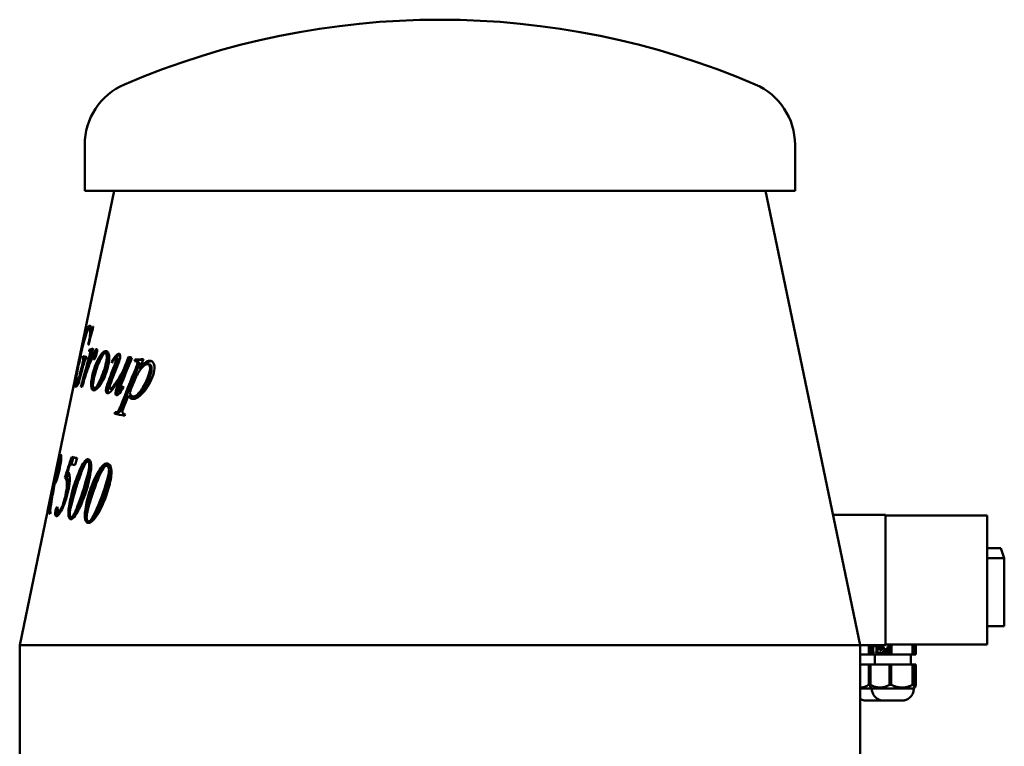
# Model space of a CAD drawing. Header units: millimetres. Extents: x 528 to 1153, y 223 to 965.
# Tile 2 of 2: x 661 to 1153, y 602 to 965. Entities that reach past the tile are written whole.
import ezdxf

# ---------------------------------------------------------------- set-up
doc = ezdxf.new("R2010")
doc.units = ezdxf.units.MM
doc.header["$LTSCALE"] = 4
doc.layers.add('Widoczne (ISO)', color=7, linetype='Continuous', lineweight=50)

msp = doc.modelspace()

# ---------------------------------------------------------------- linework, layer by layer
at = {"layer": 'Widoczne (ISO)'}
for p, q in [((693.12, 879.24), (693.12, 902.24)), ((1048.12, 879.24), (1048.12, 902.24)), ((707.9, 879.24), (674.56, 719.2)), ((1048.12, 879.24), (693.12, 879.24)), ((1033.33, 879.24), (1080.62, 652.26)), ((696.38, 810.11), (695.41, 810.32)), ((697.02, 809.98), (696.58, 810.07)), ((697.39, 811.43), (697.24, 811.46)), ((696.34, 799.5), (695.39, 799.7)), ((696.61, 798.82), (695.65, 799.02)), ((696.72, 798.44), (695.83, 798.63)), ((704.39, 797.86), (703.49, 798.06)), ((703.94, 799.14), (703.92, 799.15)), ((710.4, 797.76), (710.38, 797.76)), ((693.07, 795.5), (692.1, 795.71)), ((693.2, 796.35), (692.23, 796.56)), ((693.32, 794.8), (692.37, 795)), ((698.64, 796.81), (697.7, 797.01)), ((698.54, 796.08), (697.71, 796.26)), ((707.01, 793.64), (706.55, 793.75)), ((709.71, 795.41), (708.84, 795.61)), ((709.84, 796.89), (708.96, 797.09)), ((715.25, 794.28), (714.41, 794.48)), ((715.92, 796.01), (715.07, 796.22)), ((719.03, 794.7), (718.2, 794.9)), ((718.98, 794), (719.8, 793.8)), ((724.83, 792.61), (725.62, 792.4)), ((694.59, 790.13), (694.35, 790.18)), ((712.58, 787.24), (711.72, 787.44)), ((721.18, 790.16), (720.46, 790.34)), ((689.87, 782.7), (688.9, 782.91)), ((690.27, 783.7), (689.72, 783.81)), ((698.77, 780.37), (697.85, 780.57)), ((706.63, 780.08), (705.75, 780.28)), ((711.06, 778.79), (710.43, 778.94)), ((715.77, 776.65), (714.94, 776.85)), ((709.16, 768.44), (708.3, 768.65)), ((713.39, 767.53), (713.2, 767.58)), ((680.38, 746.72), (681.36, 746.51)), ((681.4, 745.73), (680.7, 745.87)), ((687.55, 746.04), (686.6, 746.24)), ((695.66, 743.75), (694.77, 743.96)), ((695.01, 745.08), (694.99, 745.09)), ((705.21, 741.68), (704.39, 741.88)), ((704.66, 743), (704.6, 743.01)), ((678.59, 733.59), (677.98, 733.72)), ((684.18, 735.75), (683.23, 735.95)), ((678.07, 732.63), (677.61, 732.72)), ((678.01, 732.29), (677.72, 732.35)), ((675.65, 723.84), (675.56, 723.86)), ((674.73, 718.9), (674.52, 718.95)), ((674.71, 719.26), (674.58, 719.28)), ((674.88, 720.25), (674.79, 720.27)), ((680.9, 718.53), (679.97, 718.73)), ((674.35, 718.16), (660.62, 652.26)), ((674.55, 718.11), (674.36, 718.15)), ((687.12, 715.76), (686.2, 715.96)), ((688.01, 716.47), (687.17, 716.66)), ((695.78, 713.89), (694.91, 714.09)), ((696.99, 714.53), (696.12, 714.73)), ((1067.07, 717.28), (1093.36, 717.26)), ((1093.36, 717.26), (1093.33, 652.26)), ((1093.36, 717.01), (1144.19, 716.98)), ((1144.16, 652.48), (1144.19, 716.98)), ((1144.18, 700.72), (1151, 700.72)), ((1152.71, 695.72), (1151, 700.72)), ((1144.18, 695.73), (1152.71, 695.72)), ((1152.69, 661.72), (1152.71, 695.72)), ((1144.16, 661.73), (1152.69, 661.72)), ((1144.16, 661.72), (1149.27, 661.72)), ((1149.27, 661.72), (1152.69, 661.72)), ((833.78, 652.26), (660.62, 652.26)), ((660.62, 652.26), (660.62, 569.26)), ((1080.62, 652.26), (833.78, 652.26)), ((1080.62, 652.27), (1093.33, 652.26)), ((1080.62, 652.26), (1080.62, 569.26)), ((1093.33, 652.26), (1080.62, 652.26)), ((1085.01, 652.26), (1085.01, 647.51)), ((1085.49, 652.26), (1085.49, 647.51)), ((1085.85, 652.26), (1085.85, 647.51)), ((1086.26, 651.59), (1087.65, 651.59)), ((1086.26, 651.59), (1086.84, 651.59)), ((1086.26, 651.24), (1086.26, 651.59)), ((1086.76, 651.24), (1086.26, 651.24)), ((1086.76, 651.24), (1087.13, 651.24)), ((1086.76, 648.08), (1086.76, 651.24)), ((1086.84, 651.59), (1087.65, 651.59)), ((1086.84, 651.24), (1086.84, 651.59)), ((1087.65, 651.24), (1087.13, 651.24)), ((1087.13, 651.24), (1087.13, 648.89)), ((1087.65, 651.59), (1087.65, 651.24)), ((1088.4, 651.59), (1089.79, 651.59)), ((1088.4, 651.59), (1088.98, 651.59)), ((1088.4, 651.24), (1088.4, 651.59)), ((1088.9, 651.23), (1088.4, 651.24)), ((1088.9, 651.23), (1089.27, 651.23)), ((1088.9, 648.08), (1088.9, 651.23)), ((1088.98, 651.59), (1089.79, 651.59)), ((1088.98, 651.23), (1088.98, 651.59)), ((1089.79, 651.23), (1089.27, 651.23)), ((1089.27, 651.23), (1089.27, 648.89)), ((1089.79, 651.59), (1089.79, 651.23)), ((1090.41, 649.83), (1090.41, 651.36)), ((1090.41, 651.36), (1090.99, 651.36)), ((1091.44, 649.83), (1090.41, 649.83)), ((1090.78, 651.14), (1090.78, 650.24)), ((1090.78, 650.24), (1091.36, 650.24)), ((1090.78, 650.24), (1091.44, 650.24)), ((1090.99, 651.22), (1090.99, 651.36)), ((1090.99, 649.83), (1090.99, 650.24)), ((1091.36, 650.24), (1091.44, 650.24)), ((1091.37, 651.26), (1091.95, 651.26)), ((1091.44, 650.24), (1091.44, 649.83)), ((1092.06, 650.88), (1092.52, 650.88)), ((1093.33, 652.51), (1095.39, 652.51)), ((1093.33, 652.51), (1144.16, 652.48)), ((1094.01, 650.29), (1094.33, 650.29)), ((1094.33, 649.89), (1094.07, 649.89)), ((1094.33, 651.59), (1094.71, 651.59)), ((1094.33, 651.59), (1094.71, 651.59)), ((1094.33, 650.29), (1094.33, 651.59)), ((1094.33, 650.29), (1094.71, 650.29)), ((1094.33, 648.49), (1094.33, 649.89)), ((1094.33, 649.89), (1094.71, 649.89)), ((1094.59, 650.29), (1094.71, 650.29)), ((1094.71, 651.59), (1094.71, 648.09)), ((1095.39, 652.51), (1095.38, 647.51)), ((1095.39, 652.51), (1096.25, 652.51)), ((1096.25, 652.51), (1096.25, 647.51)), ((1096.25, 652.51), (1106.89, 652.5)), ((1106.89, 652.5), (1106.89, 647.5)), ((1106.89, 652.5), (1107.39, 652.5)), ((1107.39, 652.5), (1107.39, 647.5)), ((1107.39, 652.5), (1108.5, 652.5)), ((1108.5, 652.5), (1108.49, 647.5)), ((1108.5, 652.49), (1122.09, 652.48)), ((1122.09, 652.48), (1144.16, 652.48)), ((1080.62, 647.51), (1085.01, 647.51)), ((1085.01, 647.51), (1085.85, 647.51)), ((1086.59, 647.51), (1085.49, 647.51)), ((1085.49, 647.51), (1085.85, 647.51)), ((1085.85, 647.51), (1095.38, 647.51)), ((1085.85, 647.51), (1087.99, 647.51)), ((1085.85, 647.51), (1085.85, 647.51)), ((1087.1, 647.51), (1086.59, 647.51)), ((1087.06, 648.08), (1086.76, 648.08)), ((1087.99, 647.51), (1087.1, 647.51)), ((1087.13, 648.89), (1087.65, 648.89)), ((1087.13, 648.89), (1087.65, 648.89)), ((1087.34, 648.53), (1087.34, 648.89)), ((1087.65, 648.89), (1087.65, 648.57)), ((1087.99, 647.51), (1087.99, 642.51)), ((1089.2, 648.08), (1088.9, 648.08)), ((1089.27, 648.89), (1089.79, 648.89)), ((1089.27, 648.89), (1089.79, 648.89)), ((1089.48, 648.53), (1089.48, 648.89)), ((1089.79, 648.89), (1089.79, 648.57)), ((1090.42, 648.89), (1090.45, 648.89)), ((1090.42, 648.89), (1090.45, 648.89)), ((1090.42, 648.33), (1090.42, 648.89)), ((1090.42, 648.33), (1091, 648.33)), ((1090.82, 648.13), (1091.4, 648.13)), ((1091, 648.33), (1091, 648.51)), ((1091.39, 648.43), (1091.97, 648.43)), ((1094.71, 648.09), (1094, 648.09)), ((1094.02, 648.49), (1094.33, 648.49)), ((1094.02, 648.49), (1094.6, 648.49)), ((1094.33, 648.49), (1094.71, 648.49)), ((1094.6, 648.49), (1094.71, 648.49)), ((1095.38, 647.51), (1096.25, 647.51)), ((1096.25, 647.51), (1106.89, 647.5)), ((1108.13, 647.5), (1105.99, 647.5)), ((1105.99, 647.5), (1105.99, 642.5)), ((1106.89, 647.5), (1107.39, 647.5)), ((1107.39, 647.5), (1108.49, 647.5)), ((1108.49, 647.5), (1108.13, 647.5)), ((1080.62, 642.51), (1085.01, 642.51)), ((1085.01, 642.51), (1085, 632.47)), ((1085.01, 642.51), (1085.48, 642.51)), ((1085.48, 642.51), (1085.84, 642.51)), ((1085.48, 642.51), (1085.48, 632.47)), ((1085.84, 642.51), (1095.38, 642.51)), ((1085.84, 642.51), (1085.84, 632.47)), ((1095.38, 642.51), (1096.24, 642.51)), ((1095.38, 642.51), (1095.38, 632.47)), ((1096.24, 642.51), (1106.88, 642.5)), ((1096.24, 642.51), (1096.24, 632.47)), ((1106.88, 642.5), (1106.88, 632.46)), ((1106.88, 642.5), (1107.39, 642.5)), ((1107.39, 642.5), (1107.38, 632.46)), ((1107.39, 642.5), (1108.49, 642.5)), ((1108.49, 642.5), (1108.49, 632.46)), ((1086.48, 630.51), (1085.93, 631.06)), ((1107.48, 630.5), (1108.03, 631.05))]:
    msp.add_line(p, q, dxfattribs=at)
for centre, radius, start, end in [((870.62, 564.74), 400, 66.7905, 113.2095), ((725.9, 902.24), 32.78, 113.2095, 180), ((1015.34, 902.24), 32.78, 0, 66.7905)]:
    msp.add_arc(centre, radius, start, end, dxfattribs=at)
for centre, major_axis, ratio, start_param, end_param in [((1088.44, 647.5), (9, 0), 0.000189, 1.620763, 2.624415), ((1096.99, 647.5), (-9, 0), 0.000189, 3.141593, 6.283186), ((1088.43, 630.5), (10.5, -0.01), 0.000189, 1.757548, 2.410136), ((1085.43, 644.92), (-0.02, -12.46), 0.970352, 6.249207, 6.288807), ((1085.67, 644.92), (-0.01, -12.46), 0.415927, 6.248632, 6.318155), ((1096.98, 630.5), (-10.5, 0.01), 0.000189, 3.141593, 6.283185), ((1095.81, 644.92), (-0.03, -12.46), 0.995525, 6.250427, 6.31995), ((1107.14, 644.91), (0, -12.46), 0.579598, 6.248192, 6.317714)]:
    msp.add_ellipse(centre, major_axis=major_axis, ratio=ratio, start_param=start_param, end_param=end_param, dxfattribs=at)
for centre in [(1088.43, 624.64), (1096.98, 624.64)]:
    msp.add_ellipse(centre, major_axis=(-5.75, 0), ratio=0.000189, dxfattribs=at)
for points, knots in [([(690.15, 793.46), (690.68, 796.01), (691.2, 798.42), (691.72, 800.69), (692.24, 802.97), (692.71, 804.89), (693.15, 806.46), (693.59, 808.02), (693.99, 809.24), (694.36, 810.11)], [0, 0, 0, 0, 1, 1, 1, 2, 2, 2, 3, 3, 3, 3]), ([(695.41, 804.68), (695.72, 806.1), (695.86, 807.38), (695.88, 808.51), (695.89, 809.65), (695.72, 810.25), (695.41, 810.32)], [0, 0, 0, 0, 1, 1, 1, 2, 2, 2, 2]), ([(696.58, 810.07), (696.64, 810.06), (696.71, 810.13), (696.8, 810.29), (696.88, 810.45), (697.03, 810.84), (697.24, 811.46)], [0, 0, 0, 0, 1, 1, 1, 2, 2, 2, 2]), ([(696.87, 786.74), (697.33, 788.86), (697.97, 790.96), (698.8, 793.01), (699.64, 795.06), (700.51, 796.64), (701.46, 797.73), (702.41, 798.82), (703.23, 799.3), (703.92, 799.15)], [0, 0, 0, 0, 1, 1, 1, 2, 2, 2, 3, 3, 3, 3]), ([(703.48, 798.07), (702.71, 798.23), (701.71, 796.86), (700.46, 793.95), (699.21, 791.04), (698.28, 788.09), (697.62, 785.1)], [0, 0, 0, 0, 1, 1, 1, 2, 2, 2, 2]), ([(697.8, 786.54), (698.26, 788.66), (698.9, 790.75), (699.73, 792.8), (700.57, 794.86), (701.44, 796.43), (702.38, 797.53), (703.12, 798.38), (703.78, 798.86), (704.35, 798.95)], [0, 0, 0, 0, 1, 1, 1, 2, 2, 2, 2.780134, 2.780134, 2.780134, 2.780134]), ([(699.13, 800.17), (699.27, 800.14), (699.34, 799.97), (699.37, 799.68), (699.39, 799.38), (699.34, 798.96), (699.22, 798.42)], [0, 0, 0, 0, 1, 1, 1, 2, 2, 2, 2]), ([(703.85, 793.65), (704.15, 794.99), (704.26, 796.04), (704.17, 796.8), (704.09, 797.56), (703.85, 797.99), (703.48, 798.07)], [0, 0, 0, 0, 1, 1, 1, 2, 2, 2, 2]), ([(703.92, 799.15), (704.61, 799), (705.07, 798.25), (705.26, 796.9), (705.45, 795.54), (705.33, 793.87), (704.88, 791.88)], [0, 0, 0, 0, 1, 1, 1, 2, 2, 2, 2]), ([(704.76, 793.45), (705.06, 794.79), (705.16, 795.84), (705.08, 796.6), (705, 797.36), (704.76, 797.78), (704.39, 797.86)], [0, 0, 0, 0, 1, 1, 1, 2, 2, 2, 2]), ([(710.38, 797.76), (710.64, 797.71), (710.8, 797.46), (710.87, 797.02), (710.94, 796.57), (710.91, 796.04), (710.76, 795.42)], [0, 0, 0, 0, 1, 1, 1, 2, 2, 2, 2]), ([(688.55, 781.23), (688.23, 781.29), (688.16, 781.91), (688.28, 783.1), (688.39, 784.28), (688.65, 785.83), (689.01, 787.75), (689.37, 789.67), (689.75, 791.57), (690.15, 793.46)], [0, 0, 0, 0, 1, 1, 1, 2, 2, 2, 3, 3, 3, 3]), ([(690.29, 793.13), (689.72, 790.4), (689.26, 788.03), (688.95, 786.01), (688.63, 784), (688.59, 782.97), (688.9, 782.91)], [0, 0, 0, 0, 1, 1, 1, 2, 2, 2, 2]), ([(693.98, 795.32), (693.76, 795.34), (693.58, 795.24), (693.44, 795.02), (693.29, 794.79), (693.13, 794.38), (692.94, 793.8)], [0, 0, 0, 0, 1, 1, 1, 2, 2, 2, 2]), ([(697.78, 794.87), (697.69, 794.88), (697.63, 795.01), (697.62, 795.24), (697.6, 795.47), (697.63, 795.81), (697.71, 796.26)], [0, 0, 0, 0, 1, 1, 1, 2, 2, 2, 2]), ([(697.85, 780.57), (698.52, 780.43), (699.51, 781.8), (700.82, 784.67), (702.13, 787.55), (703.16, 790.54), (703.85, 793.65)], [0, 0, 0, 0, 1, 1, 1, 2, 2, 2, 2]), ([(698.77, 780.37), (699.44, 780.22), (700.42, 781.59), (701.73, 784.47), (703.04, 787.35), (704.06, 790.34), (704.76, 793.45)], [0, 0, 0, 0, 1, 1, 1, 2, 2, 2, 2]), ([(705.75, 780.28), (705.96, 780.24), (706.29, 780.41), (706.75, 780.81), (707.21, 781.2), (707.92, 782.16), (708.9, 783.66), (709.88, 785.17), (710.75, 786.6), (711.49, 787.94), (712.24, 789.28), (713.2, 791.46), (714.41, 794.48)], [0, 0, 0, 0, 1, 1, 1, 2, 2, 2, 3, 3, 3, 4, 4, 4, 4]), ([(708.83, 795.61), (708.68, 795.65), (708.5, 795.57), (708.29, 795.39), (708.09, 795.21), (707.56, 794.48), (706.72, 793.21)], [0, 0, 0, 0, 1, 1, 1, 2, 2, 2, 2]), ([(708.99, 794.93), (709.03, 795.09), (709.03, 795.24), (709, 795.38), (708.96, 795.52), (708.91, 795.6), (708.83, 795.61)], [0, 0, 0, 0, 1, 1, 1, 2, 2, 2, 2]), ([(709.87, 794.72), (709.91, 794.88), (709.91, 795.03), (709.88, 795.17), (709.84, 795.31), (709.79, 795.39), (709.71, 795.41)], [0, 0, 0, 0, 1, 1, 1, 2, 2, 2, 2]), ([(712.13, 787.34), (712.21, 787.47), (712.28, 787.61), (712.35, 787.74), (713.09, 789.08), (714.06, 791.26), (715.25, 794.28)], [2.902639, 2.902639, 2.902639, 2.902639, 3, 3, 3, 4, 4, 4, 4]), ([(724.81, 792.61), (723.89, 792.82), (722.79, 792.13), (721.5, 790.55), (720.2, 788.97), (719.09, 787.03), (718.14, 784.73)], [0, 0, 0, 0, 1, 1, 1, 2, 2, 2, 2]), ([(719.4, 792.63), (719.49, 793.01), (719.5, 793.33), (719.43, 793.57), (719.36, 793.81), (719.21, 793.95), (718.96, 794.01)], [0, 0, 0, 0, 1, 1, 1, 2, 2, 2, 2]), ([(720.21, 792.43), (720.31, 792.81), (720.32, 793.12), (720.25, 793.36), (720.19, 793.6), (720.04, 793.74), (719.8, 793.8)], [0, 0, 0, 0, 1, 1, 1, 1.971884, 1.971884, 1.971884, 1.971884]), ([(720.46, 790.34), (721.76, 791.99), (722.86, 793.11), (723.74, 793.68), (724.61, 794.25), (725.43, 794.46), (726.19, 794.29)], [0, 0, 0, 0, 1, 1, 1, 2, 2, 2, 2]), ([(722.6, 791.72), (723.33, 792.53), (723.98, 793.11), (724.53, 793.48), (725.26, 793.96), (725.95, 794.18), (726.6, 794.14)], [0.363391, 0.363391, 0.363391, 0.363391, 1, 1, 1, 1.836315, 1.836315, 1.836315, 1.836315]), ([(725.5, 788.72), (725.78, 789.86), (725.84, 790.77), (725.67, 791.45), (725.51, 792.13), (725.22, 792.52), (724.81, 792.61)], [0, 0, 0, 0, 1, 1, 1, 2, 2, 2, 2]), ([(726.28, 788.52), (726.56, 789.66), (726.62, 790.57), (726.46, 791.25), (726.3, 791.92), (726.02, 792.3), (725.62, 792.4)], [0, 0, 0, 0, 1, 1, 1, 1.978371, 1.978371, 1.978371, 1.978371]), ([(726.19, 794.29), (726.94, 794.12), (727.47, 793.47), (727.76, 792.34), (728.06, 791.21), (728, 789.84), (727.6, 788.22)], [0, 0, 0, 0, 1, 1, 1, 2, 2, 2, 2]), ([(704.88, 791.88), (704.39, 789.71), (703.68, 787.62), (702.77, 785.6), (701.86, 783.58), (700.89, 782.03), (699.88, 780.95), (698.88, 779.87), (698.08, 779.39), (697.45, 779.53)], [0, 0, 0, 0, 1, 1, 1, 2, 2, 2, 3, 3, 3, 3]), ([(711.72, 787.44), (709.58, 783.71), (707.99, 781.17), (706.89, 779.85), (705.79, 778.52), (704.95, 777.92), (704.35, 778.05)], [0, 0, 0, 0, 1, 1, 1, 2, 2, 2, 2]), ([(727.6, 788.22), (726.81, 785.07), (725.22, 782.04), (722.92, 779.13), (720.62, 776.21), (718.54, 774.96), (716.7, 775.36)], [0, 0, 0, 0, 1, 1, 1, 2, 2, 2, 2]), ([(717.18, 776.51), (717.59, 776.42), (718.07, 776.53), (718.6, 776.85), (719.13, 777.17), (719.71, 777.69), (720.33, 778.41), (720.95, 779.13), (721.57, 779.99), (722.17, 780.98), (722.77, 781.96), (723.39, 783.15), (724.02, 784.53), (724.65, 785.91), (725.15, 787.31), (725.5, 788.72)], [0, 0, 0, 0, 1, 1, 1, 2, 2, 2, 3, 3, 3, 4, 4, 4, 5, 5, 5, 5]), ([(718, 776.31), (718.41, 776.22), (718.88, 776.33), (719.41, 776.65), (719.94, 776.96), (720.51, 777.48), (721.13, 778.21), (721.75, 778.93), (722.36, 779.79), (722.96, 780.77), (723.56, 781.76), (724.18, 782.94), (724.81, 784.33), (725.44, 785.71), (725.93, 787.1), (726.28, 788.52)], [0, 0, 0, 0, 1, 1, 1, 2, 2, 2, 3, 3, 3, 4, 4, 4, 5, 5, 5, 5]), ([(690.11, 783.1), (689.63, 782.32), (689.3, 781.8), (689.09, 781.55), (688.87, 781.3), (688.7, 781.2), (688.55, 781.23)], [0, 0, 0, 0, 1, 1, 1, 2, 2, 2, 2]), ([(688.9, 782.91), (688.98, 782.89), (689.07, 782.94), (689.17, 783.05), (689.28, 783.16), (689.45, 783.42), (689.72, 783.81)], [0, 0, 0, 0, 1, 1, 1, 2, 2, 2, 2]), ([(697.45, 779.53), (696.81, 779.66), (696.45, 780.4), (696.35, 781.74), (696.26, 783.08), (696.43, 784.75), (696.87, 786.74)], [0, 0, 0, 0, 1, 1, 1, 2, 2, 2, 2]), ([(697.62, 785.1), (697.32, 783.73), (697.2, 782.65), (697.25, 781.86), (697.31, 781.07), (697.51, 780.64), (697.85, 780.57)], [0, 0, 0, 0, 1, 1, 1, 2, 2, 2, 2]), ([(697.95, 779.54), (697.57, 779.87), (697.36, 780.53), (697.29, 781.54), (697.29, 781.54), (697.29, 781.55), (697.29, 781.55)], [0.251542, 0.251542, 0.251542, 0.251542, 1, 1, 1, 1.0038036, 1.0038036, 1.0038036, 1.0038036]), ([(704.35, 778.05), (704.06, 778.12), (703.87, 778.39), (703.78, 778.89), (703.69, 779.38), (703.73, 779.98), (703.89, 780.68)], [0, 0, 0, 0, 1, 1, 1, 2, 2, 2, 2]), ([(704.88, 778.11), (704.78, 778.24), (704.72, 778.44), (704.67, 778.69), (704.58, 779.18), (704.62, 779.78), (704.78, 780.48)], [0.50126, 0.50126, 0.50126, 0.50126, 1, 1, 1, 2, 2, 2, 2]), ([(705.52, 781.29), (705.45, 781), (705.44, 780.77), (705.48, 780.59), (705.52, 780.42), (705.61, 780.31), (705.75, 780.28)], [0, 0, 0, 0, 1, 1, 1, 2, 2, 2, 2]), ([(708.95, 777.06), (708.72, 777.11), (708.58, 777.31), (708.52, 777.65), (708.45, 778), (708.48, 778.42), (708.6, 778.92)], [0, 0, 0, 0, 1, 1, 1, 2, 2, 2, 2]), ([(709.47, 777.15), (709.43, 777.23), (709.4, 777.33), (709.38, 777.45), (709.32, 777.8), (709.34, 778.22), (709.46, 778.71)], [0.663108, 0.663108, 0.663108, 0.663108, 1, 1, 1, 2, 2, 2, 2]), ([(710.4, 779.68), (710.34, 779.44), (710.32, 779.26), (710.33, 779.14), (710.34, 779.02), (710.37, 778.96), (710.43, 778.94)], [0, 0, 0, 0, 1, 1, 1, 2, 2, 2, 2]), ([(710.43, 778.94), (710.53, 778.92), (710.65, 779), (710.8, 779.19), (710.96, 779.37), (711.44, 780.19), (712.25, 781.63)], [0, 0, 0, 0, 1, 1, 1, 2, 2, 2, 2]), ([(716.7, 775.36), (716.31, 775.45), (715.99, 775.6), (715.73, 775.81), (715.47, 776.03), (715.21, 776.38), (714.94, 776.85)], [0, 0, 0, 0, 1, 1, 1, 2, 2, 2, 2]), ([(717.05, 775.3), (716.87, 775.39), (716.7, 775.49), (716.55, 775.61), (716.29, 775.83), (716.03, 776.17), (715.77, 776.65)], [0.430317, 0.430317, 0.430317, 0.430317, 1, 1, 1, 2, 2, 2, 2]), ([(708.3, 768.65), (708.96, 768.57), (709.45, 768.71), (709.78, 769.05), (710.1, 769.4), (710.6, 770.46), (711.29, 772.23)], [0, 0, 0, 0, 1, 1, 1, 2, 2, 2, 2]), ([(709.16, 768.44), (709.81, 768.37), (710.3, 768.5), (710.62, 768.85), (710.95, 769.2), (711.45, 770.26), (712.13, 772.03)], [0, 0, 0, 0, 1, 1, 1, 2, 2, 2, 2]), ([(712.04, 769.41), (711.97, 769.09), (711.94, 768.81), (711.98, 768.57), (712.01, 768.33), (712.11, 768.13), (712.27, 767.97), (712.43, 767.81), (712.8, 767.66), (713.39, 767.54)], [0, 0, 0, 0, 1, 1, 1, 2, 2, 2, 3, 3, 3, 3]), ([(680, 744.34), (680.14, 745), (680.24, 745.56), (680.32, 746.03), (680.39, 746.5), (680.41, 746.73), (680.38, 746.72)], [0, 0, 0, 0, 1, 1, 1, 2, 2, 2, 2]), ([(680.15, 740.81), (680.49, 742.41), (680.7, 743.64), (680.79, 744.52), (680.88, 745.39), (680.84, 745.85), (680.7, 745.87)], [0, 0, 0, 0, 1, 1, 1, 2, 2, 2, 2]), ([(681.08, 747.4), (681.34, 747.34), (681.47, 746.69), (681.38, 745.44), (681.29, 744.2), (681.05, 742.59), (680.64, 740.6)], [0, 0, 0, 0, 1, 1, 1, 2, 2, 2, 2]), ([(681.28, 745.75), (681.29, 745.78), (681.29, 745.8), (681.3, 745.83), (681.37, 746.28), (681.39, 746.51), (681.36, 746.51)], [0.948653, 0.948653, 0.948653, 0.948653, 1, 1, 1, 1.966728, 1.966728, 1.966728, 1.966728]), ([(694.76, 743.96), (694.44, 744.03), (694.05, 743.77), (693.59, 743.18), (693.12, 742.59), (692.5, 741.3), (691.71, 739.3), (690.92, 737.29), (690.03, 734.68), (689.02, 731.47)], [0, 0, 0, 0, 1, 1, 1, 2, 2, 2, 3, 3, 3, 3]), ([(694.98, 739.02), (695.34, 740.62), (695.48, 741.82), (695.39, 742.63), (695.3, 743.44), (695.09, 743.89), (694.76, 743.96)], [0, 0, 0, 0, 1, 1, 1, 2, 2, 2, 2]), ([(694.99, 745.09), (695.7, 744.93), (696.14, 744.03), (696.3, 742.39), (696.46, 740.74), (696.17, 738.26), (695.42, 734.94)], [0, 0, 0, 0, 1, 1, 1, 2, 2, 2, 2]), ([(695.88, 738.82), (696.24, 740.41), (696.37, 741.62), (696.29, 742.43), (696.2, 743.24), (695.99, 743.68), (695.66, 743.75)], [0, 0, 0, 0, 1, 1, 1, 2, 2, 2, 2]), ([(677.98, 733.72), (678.13, 733.69), (678.44, 734.35), (678.86, 735.7), (679.29, 737.06), (679.72, 738.76), (680.15, 740.81)], [0, 0, 0, 0, 1, 1, 1, 2, 2, 2, 2]), ([(680.64, 740.6), (680.24, 738.72), (679.78, 737.01), (679.29, 735.48), (678.79, 733.95), (678.37, 733), (678.07, 732.63)], [0, 0, 0, 0, 1, 1, 1, 2, 2, 2, 2]), ([(704.36, 741.88), (703.96, 741.97), (703.47, 741.73), (702.91, 741.17), (702.35, 740.61), (701.62, 739.34), (700.72, 737.36), (699.82, 735.38), (698.81, 732.8), (697.68, 729.62)], [0, 0, 0, 0, 1, 1, 1, 2, 2, 2, 3, 3, 3, 3]), ([(704.87, 736.88), (705.25, 738.47), (705.36, 739.68), (705.22, 740.51), (705.07, 741.33), (704.78, 741.79), (704.36, 741.88)], [0, 0, 0, 0, 1, 1, 1, 2, 2, 2, 2]), ([(704.6, 743.01), (705.5, 742.82), (706.09, 741.88), (706.37, 740.2), (706.64, 738.53), (706.39, 736.04), (705.6, 732.73)], [0, 0, 0, 0, 1, 1, 1, 2, 2, 2, 2]), ([(705.72, 736.68), (706.09, 738.27), (706.21, 739.48), (706.06, 740.3), (705.92, 741.13), (705.63, 741.59), (705.21, 741.68)], [0, 0, 0, 0, 1, 1, 1, 2, 2, 2, 2]), ([(683.49, 727.16), (683.88, 728.95), (684.11, 730.5), (684.19, 731.81), (684.28, 733.12), (684.23, 734.06), (684.06, 734.64), (683.89, 735.22), (683.61, 735.66), (683.23, 735.95)], [0, 0, 0, 0, 1, 1, 1, 2, 2, 2, 3, 3, 3, 3]), ([(684.94, 729.74), (685.03, 730.41), (685.1, 731.03), (685.14, 731.6), (685.22, 732.91), (685.18, 733.86), (685.01, 734.44), (684.84, 735.01), (684.56, 735.45), (684.18, 735.75)], [0.562042, 0.562042, 0.562042, 0.562042, 1, 1, 1, 2, 2, 2, 3, 3, 3, 3]), ([(695.42, 734.94), (694.77, 732.09), (693.92, 729.22), (692.88, 726.34), (691.84, 723.45), (690.74, 721), (689.61, 718.97)], [0, 0, 0, 0, 1, 1, 1, 2, 2, 2, 2]), ([(684.88, 729.45), (684.44, 727.43), (683.94, 725.64), (683.38, 724.06), (682.83, 722.48), (682.29, 721.18), (681.78, 720.14), (681.26, 719.11), (680.79, 718.3), (680.35, 717.73)], [0, 0, 0, 0, 1, 1, 1, 2, 2, 2, 3, 3, 3, 3]), ([(705.6, 732.73), (704.93, 729.89), (704, 727.04), (702.83, 724.18), (701.67, 721.33), (700.41, 718.91), (699.09, 716.92)], [0, 0, 0, 0, 1, 1, 1, 2, 2, 2, 2]), ([(676.52, 723.96), (676.15, 721.84), (675.93, 720.45), (675.87, 719.79), (675.81, 719.14), (675.86, 718.75), (676.03, 718.63)], [0, 0, 0, 0, 1, 1, 1, 2, 2, 2, 2]), ([(679.97, 718.73), (680.35, 718.65), (680.89, 719.39), (681.59, 720.93), (682.28, 722.48), (682.93, 724.56), (683.49, 727.16)], [0, 0, 0, 0, 1, 1, 1, 2, 2, 2, 2]), ([(686.04, 715.17), (685.39, 715.31), (685.05, 716.18), (684.99, 717.81), (684.92, 719.44), (685.26, 721.92), (685.99, 725.25)], [0, 0, 0, 0, 1, 1, 1, 2, 2, 2, 2]), ([(694.74, 713.3), (693.9, 713.48), (693.41, 714.4), (693.22, 716.05), (693.04, 717.7), (693.33, 720.19), (694.09, 723.52)], [0, 0, 0, 0, 1, 1, 1, 2, 2, 2, 2]), ([(678.57, 719.45), (678.68, 719.98), (678.81, 720.42), (678.97, 720.77), (679.12, 721.12), (679.25, 721.29), (679.36, 721.26)], [0, 0, 0, 0, 1, 1, 1, 2, 2, 2, 2]), ([(686.07, 720.67), (685.74, 719.17), (685.6, 718.03), (685.65, 717.24), (685.7, 716.46), (685.89, 716.03), (686.2, 715.96)], [0, 0, 0, 0, 1, 1, 1, 2, 2, 2, 2]), ([(694.47, 718.88), (694.13, 717.38), (694.01, 716.23), (694.13, 715.43), (694.24, 714.63), (694.5, 714.18), (694.91, 714.09)], [0, 0, 0, 0, 1, 1, 1, 2, 2, 2, 2]), ([(1090.99, 651.36), (1091.03, 651.39), (1091.1, 651.42), (1091.26, 651.5), (1091.34, 651.53), (1091.41, 651.56)], [-0.1097014, -0.1097014, -0.1097014, -0.1097014, -0.0548507, -0.0548507, 0, 0, 0, 0]), ([(1092.39, 651.13), (1092.38, 651.14), (1092.36, 651.15), (1092.22, 651.22), (1092.09, 651.26), (1091.95, 651.26)], [-0.04963818, -0.04963818, -0.04963818, -0.04963818, -0.04284953, -0.04284953, 0, 0, 0, 0]), ([(1093.74, 649.92), (1093.84, 650.04), (1093.95, 650.13), (1094.22, 650.25), (1094.39, 650.29), (1094.59, 650.29)], [-0.2924003, -0.2924003, -0.2924003, -0.2924003, -0.1462001, -0.1462001, 0, 0, 0, 0]), ([(1091.4, 648.13), (1091.34, 648.15), (1091.27, 648.18), (1091.11, 648.26), (1091.04, 648.3), (1091, 648.33)], [-0.1009583, -0.1009583, -0.1009583, -0.1009583, -0.0504792, -0.0504792, 0, 0, 0, 0]), ([(1094.54, 648.09), (1094.39, 648.09), (1094.25, 648.11), (1094.02, 648.18), (1093.92, 648.23), (1093.83, 648.31)], [-0.09659968, -0.09659968, -0.09659968, -0.09659968, -0.04998569, -0.04998569, 0, 0, 0, 0]), ([(1091.23, 624.64), (1090.6, 624.77), (1089.98, 625.02), (1088.87, 625.67), (1088.37, 626.09), (1087.53, 627.05), (1087.19, 627.61), (1086.7, 628.79), (1086.55, 629.42), (1086.49, 630.21), (1086.48, 630.36), (1086.48, 630.51)], [0, 0, 0, 0, 0.194485, 0.194485, 0.38553, 0.38553, 0.5767166, 0.5767166, 0.7678983, 0.7678983, 0.8132307, 0.8132307, 0.8132307, 0.8132307]), ([(1107.48, 630.5), (1107.48, 629.85), (1107.37, 629.19), (1106.96, 627.98), (1106.66, 627.4), (1105.89, 626.38), (1105.42, 625.93), (1104.37, 625.2), (1103.78, 624.92), (1103.02, 624.7), (1102.88, 624.66), (1102.73, 624.63)], [0, 0, 0, 0, 0.1945749, 0.1945749, 0.385635, 0.385635, 0.5768211, 0.5768211, 0.7680028, 0.7680028, 0.8132294, 0.8132294, 0.8132294, 0.8132294]), ([(1082.68, 624.64), (1082.04, 624.77), (1081.42, 625.02), (1080.78, 625.4), (1080.7, 625.45), (1080.62, 625.51)], [0, 0, 0, 0, 0.194485, 0.194485, 0.2239612, 0.2239612, 0.2239612, 0.2239612])]:
    msp.add_open_spline(points, degree=3, knots=knots, dxfattribs=at)
for points, degree in [([(695.41, 810.32), (694.76, 810.45), (693.96, 808.42), (692.86, 804.26)], 3), ([(694.36, 810.11), (694.87, 811.31), (695.31, 811.86), (695.72, 811.78)], 3), ([(697.39, 811.43), (696.6, 808.37), (695.8, 805.32), (695.02, 802.26)], 3), ([(695.5, 810.3), (695.73, 810.78), (695.95, 811.13), (696.15, 811.34)], 3), ([(695.72, 811.78), (696.01, 811.72), (696.25, 811.3), (696.39, 810.54)], 3), ([(696.81, 809.18), (696.74, 809.76), (696.6, 810.07), (696.38, 810.11)], 3), ([(696.39, 810.54), (696.46, 810.24), (696.52, 810.08), (696.58, 810.07)], 3), ([(697.24, 811.46), (697.29, 811.45), (697.34, 811.44), (697.39, 811.43)], 3), ([(692.86, 804.26), (691.98, 800.97), (691.15, 797.26), (690.29, 793.13)], 3), ([(694.87, 802.29), (695.13, 803.37), (695.31, 804.17), (695.41, 804.68)], 3), ([(695.02, 802.26), (694.97, 802.27), (694.92, 802.28), (694.87, 802.29)], 3), ([(697.33, 800.55), (696.32, 797.09), (695.33, 793.64), (694.35, 790.18)], 3), ([(694.35, 790.18), (695.86, 794.37), (697.09, 797.26), (698.02, 798.87)], 3), ([(694.89, 794.65), (695.32, 796.19), (695.61, 797.29), (695.75, 797.95)], 3), ([(695.28, 798.9), (695.31, 799.17), (695.35, 799.43), (695.39, 799.7)], 3), ([(695.65, 799.02), (695.59, 799.03), (695.46, 798.99), (695.28, 798.9)], 3), ([(695.39, 799.7), (695.98, 799.99), (696.63, 800.28), (697.33, 800.55)], 3), ([(695.83, 798.63), (695.81, 798.87), (695.75, 799), (695.65, 799.02)], 3), ([(695.75, 797.95), (695.81, 798.22), (695.83, 798.45), (695.83, 798.63)], 3), ([(696.26, 798.89), (696.29, 799.09), (696.32, 799.3), (696.34, 799.5)], 3), ([(696.34, 799.5), (696.6, 799.62), (696.86, 799.75), (697.13, 799.87)], 3), ([(696.76, 798.59), (696.73, 798.73), (696.68, 798.8), (696.61, 798.82)], 3), ([(698.02, 798.87), (698.55, 799.78), (698.92, 800.21), (699.13, 800.17)], 3), ([(698.07, 796.93), (698.4, 797.62), (698.69, 798.2), (698.96, 798.67)], 3), ([(699.22, 798.42), (699.01, 797.48), (698.74, 796.59), (698.42, 795.76)], 3), ([(698.96, 798.67), (699.11, 798.92), (699.24, 799.13), (699.36, 799.31)], 3), ([(708.96, 797.09), (709.53, 797.62), (710.01, 797.84), (710.38, 797.76)], 3), ([(709.84, 796.89), (710.16, 797.19), (710.46, 797.39), (710.72, 797.49)], 3), ([(691.22, 781.37), (692.42, 785.8), (693.64, 790.23), (694.89, 794.65)], 3), ([(691.61, 791.3), (691.87, 792.33), (692.07, 793.16), (692.2, 793.78)], 3), ([(692.02, 795.72), (692.09, 796), (692.16, 796.28), (692.23, 796.56)], 3), ([(692.1, 795.71), (692.07, 795.71), (692.05, 795.72), (692.02, 795.72)], 3), ([(692.94, 793.8), (692.82, 793.43), (692.51, 792.31), (692.02, 790.44)], 3), ([(692.37, 795), (692.37, 795.43), (692.27, 795.67), (692.1, 795.71)], 3), ([(692.2, 793.78), (692.31, 794.31), (692.37, 794.72), (692.37, 795)], 3), ([(692.23, 796.56), (692.75, 796.45), (693.4, 796.31), (694.2, 796.15)], 3), ([(692.99, 795.52), (693.06, 795.8), (693.13, 796.08), (693.2, 796.35)], 3), ([(693.34, 794.84), (693.33, 795.25), (693.24, 795.47), (693.07, 795.5)], 3), ([(693.2, 796.35), (693.49, 796.29), (693.82, 796.22), (694.2, 796.14)], 3), ([(694.2, 796.15), (694.12, 795.87), (694.05, 795.59), (693.98, 795.32)], 3), ([(696.67, 795.27), (696.06, 793.93), (695.35, 792.17), (694.54, 789.99)], 3), ([(697.48, 796.88), (697.33, 796.7), (697.06, 796.16), (696.67, 795.27)], 3), ([(697.7, 797.01), (697.63, 797.03), (697.56, 796.98), (697.48, 796.88)], 3), ([(697.78, 796.82), (697.77, 796.94), (697.75, 797), (697.7, 797.01)], 3), ([(697.71, 796.26), (697.76, 796.53), (697.78, 796.72), (697.78, 796.82)], 3), ([(698.42, 795.76), (698.18, 795.12), (697.96, 794.83), (697.78, 794.87)], 3), ([(698.72, 796.62), (698.71, 796.73), (698.69, 796.8), (698.64, 796.81)], 3), ([(698.72, 796.59), (698.72, 796.6), (698.72, 796.61), (698.72, 796.62)], 3), ([(706.55, 793.75), (707.42, 795.32), (708.22, 796.43), (708.96, 797.09)], 3), ([(706.72, 793.21), (706.66, 793.39), (706.61, 793.57), (706.55, 793.75)], 3), ([(707.96, 792.02), (708.55, 793.56), (708.9, 794.53), (708.99, 794.93)], 3), ([(708.73, 795.62), (709.11, 796.15), (709.48, 796.57), (709.84, 796.89)], 3), ([(708.84, 791.81), (709.43, 793.36), (709.78, 794.33), (709.87, 794.72)], 3), ([(710.76, 795.42), (710.58, 794.64), (710.11, 793.3), (709.36, 791.39)], 3), ([(716.72, 795.86), (715.02, 791.66), (713.34, 787.46), (711.69, 783.26)], 3), ([(714.41, 794.48), (714.63, 795.06), (714.85, 795.64), (715.07, 796.22)], 3), ([(715.07, 796.22), (715.61, 796.1), (716.16, 795.98), (716.72, 795.86)], 3), ([(715.25, 794.28), (715.48, 794.85), (715.7, 795.43), (715.92, 796.01)], 3), ([(715.92, 796.01), (716.18, 795.95), (716.44, 795.9), (716.71, 795.84)], 3), ([(718.01, 794.07), (718.07, 794.35), (718.14, 794.62), (718.2, 794.9)], 3), ([(718.96, 794.01), (718.74, 794.06), (718.42, 794.08), (718.01, 794.07)], 3), ([(718.2, 794.9), (719.58, 794.99), (720.99, 795.06), (722.45, 795.12)], 3), ([(718.59, 790.48), (719.06, 791.63), (719.33, 792.35), (719.4, 792.63)], 3), ([(718.87, 794.03), (718.93, 794.25), (718.98, 794.47), (719.03, 794.7)], 3), ([(719.03, 794.7), (720.11, 794.76), (721.22, 794.82), (722.35, 794.88)], 3), ([(719.42, 790.27), (719.88, 791.42), (720.15, 792.14), (720.21, 792.43)], 3), ([(722.45, 795.12), (721.78, 793.53), (721.12, 791.93), (720.46, 790.34)], 3), ([(689.72, 783.81), (690.35, 786.31), (690.97, 788.81), (691.61, 791.3)], 3), ([(692.02, 790.44), (691.38, 788), (690.74, 785.55), (690.11, 783.1)], 3), ([(694.54, 789.99), (694.19, 789.06), (693.84, 788.01), (693.49, 786.83)], 3), ([(705.49, 785.55), (706.3, 787.71), (707.13, 789.86), (707.96, 792.02)], 3), ([(706.38, 785.35), (707.19, 787.51), (708.01, 789.66), (708.84, 791.81)], 3), ([(709.36, 791.39), (708.48, 789.17), (707.61, 786.95), (706.74, 784.73)], 3), ([(709.18, 780.82), (709.52, 781.78), (710.36, 783.99), (711.72, 787.44)], 3), ([(711.29, 772.23), (713.68, 778.33), (716.11, 784.41), (718.59, 790.48)], 3), ([(712.13, 772.03), (714.52, 778.12), (716.94, 784.2), (719.42, 790.27)], 3), ([(689.21, 781.7), (689.19, 781.99), (689.2, 782.37), (689.25, 782.83)], 3), ([(692.63, 783.93), (692.38, 783.03), (692.14, 782.13), (691.9, 781.23)], 3), ([(693.49, 786.83), (693, 785.23), (692.72, 784.26), (692.63, 783.93)], 3), ([(697.29, 783.1), (697.35, 784.11), (697.52, 785.26), (697.8, 786.54)], 3), ([(703.89, 780.68), (704.13, 781.77), (704.66, 783.39), (705.49, 785.55)], 3), ([(704.78, 780.48), (705.02, 781.56), (705.55, 783.19), (706.38, 785.35)], 3), ([(706.74, 784.73), (706.04, 782.93), (705.63, 781.78), (705.52, 781.29)], 3), ([(710.04, 780.62), (710.38, 781.58), (711.22, 783.79), (712.58, 787.24)], 3), ([(711.69, 783.26), (710.95, 781.38), (710.52, 780.19), (710.4, 779.68)], 3), ([(718.14, 784.73), (717.3, 782.66), (716.45, 780.59), (715.62, 778.51)], 3), ([(691.9, 781.23), (691.66, 781.28), (691.43, 781.32), (691.22, 781.37)], 3), ([(698.77, 780.37), (698.77, 780.37), (698.77, 780.37), (698.77, 780.37)], 3), ([(706.62, 780.08), (706.62, 780.08), (706.62, 780.08), (706.63, 780.08)], 3), ([(706.63, 780.08), (706.78, 780.05), (706.99, 780.13), (707.26, 780.31)], 3), ([(708.6, 778.92), (708.71, 779.41), (708.9, 780.04), (709.18, 780.82)], 3), ([(710.07, 777.59), (709.63, 777.17), (709.25, 776.99), (708.95, 777.06)], 3), ([(709.46, 778.71), (709.57, 779.21), (709.77, 779.84), (710.04, 780.62)], 3), ([(712.45, 781.06), (711.55, 779.42), (710.75, 778.26), (710.07, 777.59)], 3), ([(712.25, 781.63), (712.31, 781.44), (712.38, 781.25), (712.45, 781.06)], 3), ([(715.62, 778.51), (715.84, 777.36), (716.35, 776.69), (717.18, 776.51)], 3), ([(714.94, 776.85), (714.22, 775.06), (713.5, 773.27), (712.79, 771.48)], 3), ([(717.95, 776.32), (717.67, 776.39), (717.4, 776.46), (717.13, 776.52)], 3), ([(717.95, 776.32), (717.96, 776.31), (717.98, 776.31), (718, 776.31)], 3), ([(708.02, 767.88), (708.11, 768.14), (708.21, 768.39), (708.3, 768.65)], 3), ([(713.09, 766.77), (711.32, 767.16), (709.63, 767.53), (708.02, 767.88)], 3), ([(708.88, 767.69), (708.97, 767.94), (709.06, 768.19), (709.16, 768.44)], 3), ([(712.79, 771.48), (712.37, 770.43), (712.12, 769.75), (712.04, 769.41)], 3), ([(713.39, 767.54), (713.29, 767.28), (713.19, 767.03), (713.09, 766.77)], 3), ([(680.55, 745.73), (679.65, 741.8), (678.76, 737.88), (677.88, 733.94)], 3), ([(679.4, 741.59), (679.67, 742.77), (679.87, 743.69), (680, 744.34)], 3), ([(680.38, 746.72), (680.44, 746.98), (680.49, 747.24), (680.55, 747.51)], 3), ([(680.55, 747.51), (680.65, 747.49), (680.82, 747.45), (681.08, 747.4)], 3), ([(680.7, 745.87), (680.67, 745.88), (680.62, 745.83), (680.55, 745.73)], 3), ([(681.36, 746.51), (681.37, 746.56), (681.38, 746.61), (681.39, 746.66)], 3), ([(683.23, 735.95), (684.33, 739.39), (685.45, 742.82), (686.6, 746.24)], 3), ([(686.39, 742.55), (686.77, 743.71), (687.16, 744.88), (687.55, 746.04)], 3), ([(686.6, 746.24), (687.42, 746.07), (688.33, 745.88), (689.31, 745.67)], 3), ([(687.55, 746.04), (688.1, 745.92), (688.69, 745.8), (689.31, 745.66)], 3), ([(689.31, 745.67), (688.95, 744.5), (688.59, 743.33), (688.23, 742.16)], 3), ([(688.78, 735.06), (690.12, 738.85), (691.41, 741.66), (692.68, 743.5)], 3), ([(689.7, 734.85), (691.04, 738.64), (692.33, 741.46), (693.59, 743.3)], 3), ([(692.68, 743.5), (693.51, 744.71), (694.28, 745.24), (694.99, 745.09)], 3), ([(693.59, 743.3), (694.23, 744.24), (694.84, 744.77), (695.41, 744.88)], 3), ([(701.73, 741.55), (702.74, 742.72), (703.69, 743.21), (704.6, 743.01)], 3), ([(675.56, 723.86), (676.82, 729.78), (678.1, 735.68), (679.4, 741.59)], 3), ([(684.18, 735.75), (684.48, 736.69), (684.78, 737.62), (685.09, 738.55)], 3), ([(685.82, 742.67), (685.43, 741.5), (685.04, 740.33), (684.65, 739.16)], 3), ([(684.65, 739.16), (685.14, 738.68), (685.46, 737.85), (685.58, 736.69)], 3), ([(688.23, 742.16), (687.36, 742.35), (686.56, 742.52), (685.82, 742.67)], 3), ([(690.5, 724.29), (692.6, 730.28), (694.11, 735.18), (694.98, 739.02)], 3), ([(691.41, 724.09), (693.5, 730.07), (695.01, 734.98), (695.88, 738.82)], 3), ([(697.16, 733.26), (698.69, 737.01), (700.21, 739.78), (701.73, 741.55)], 3), ([(698.04, 733.06), (699.57, 736.81), (701.08, 739.57), (702.6, 741.35)], 3), ([(702.6, 741.35), (703.44, 742.34), (704.25, 742.84), (705.02, 742.85)], 3), ([(677.88, 733.94), (677.9, 733.81), (677.93, 733.73), (677.98, 733.72)], 3), ([(685.58, 736.69), (685.75, 734.88), (685.53, 732.46), (684.88, 729.45)], 3), ([(685.99, 725.25), (686.72, 728.56), (687.64, 731.83), (688.78, 735.06)], 3), ([(686.92, 725.05), (687.64, 728.35), (688.56, 731.62), (689.7, 734.85)], 3), ([(694.09, 723.52), (694.84, 726.82), (695.86, 730.07), (697.16, 733.26)], 3), ([(699.95, 722.25), (702.31, 728.18), (703.97, 733.05), (704.87, 736.88)], 3), ([(700.81, 722.05), (703.16, 727.97), (704.81, 732.84), (705.72, 736.68)], 3), ([(675.1, 718), (675.96, 722.79), (676.83, 727.57), (677.72, 732.35)], 3), ([(677.61, 732.72), (676.92, 729.62), (676.23, 726.52), (675.55, 723.41)], 3), ([(678.07, 732.63), (677.55, 729.74), (677.03, 726.85), (676.52, 723.96)], 3), ([(677.72, 732.35), (677.65, 732.35), (677.61, 732.47), (677.61, 732.72)], 3), ([(689.02, 731.47), (687.71, 727.28), (686.73, 723.67), (686.07, 720.67)], 3), ([(697.68, 729.62), (696.22, 725.45), (695.16, 721.87), (694.47, 718.88)], 3), ([(694.98, 723.32), (695.73, 726.62), (696.74, 729.86), (698.04, 733.06)], 3), ([(674.79, 720.27), (674.94, 720.95), (675.19, 722.15), (675.56, 723.86)], 3), ([(675.55, 723.41), (675.32, 722.36), (675.13, 721.47), (674.98, 720.75)], 3), ([(686.21, 721.28), (686.37, 722.39), (686.61, 723.64), (686.92, 725.05)], 3), ([(687.17, 716.66), (688.11, 718.09), (689.22, 720.64), (690.5, 724.29)], 3), ([(688.53, 717.2), (689.36, 718.7), (690.32, 721), (691.41, 724.09)], 3), ([(674.36, 718.15), (674.41, 718.42), (674.47, 718.68), (674.52, 718.95)], 3), ([(674.52, 718.95), (674.52, 719), (674.54, 719.11), (674.58, 719.28)], 3), ([(674.73, 718.9), (674.67, 718.64), (674.61, 718.38), (674.55, 718.11)], 3), ([(674.58, 719.28), (674.63, 719.52), (674.7, 719.85), (674.79, 720.27)], 3), ([(674.73, 719.43), (674.69, 719.2), (674.69, 719.03), (674.73, 718.9)], 3), ([(674.98, 720.75), (674.87, 720.19), (674.78, 719.75), (674.73, 719.43)], 3), ([(676.03, 718.63), (675.97, 718.37), (675.9, 718.11), (675.84, 717.85)], 3), ([(678.39, 717.79), (678.37, 718.24), (678.43, 718.8), (678.57, 719.45)], 3), ([(679.35, 717.58), (679.33, 718.04), (679.39, 718.59), (679.53, 719.25)], 3), ([(679.36, 721.26), (679.52, 721.23), (679.62, 720.81), (679.66, 720)], 3), ([(679.53, 719.25), (679.57, 719.46), (679.62, 719.65), (679.67, 719.83)], 3), ([(679.66, 720), (679.68, 719.49), (679.72, 719.15), (679.77, 718.97)], 3), ([(679.77, 718.97), (679.81, 718.83), (679.88, 718.75), (679.97, 718.73)], 3), ([(689.61, 718.97), (688.72, 717.37), (687.92, 716.25), (687.22, 715.59)], 3), ([(694.08, 716.09), (693.95, 717.74), (694.26, 720.15), (694.98, 723.32)], 3), ([(696.12, 714.73), (697.24, 716.13), (698.52, 718.64), (699.95, 722.25)], 3), ([(696.99, 714.53), (698.1, 715.93), (699.38, 718.43), (700.81, 722.05)], 3), ([(674.55, 718.11), (674.42, 718.14), (674.35, 718.16), (674.35, 718.16)], 3), ([(675.84, 717.85), (675.55, 717.91), (675.3, 717.96), (675.1, 718)], 3), ([(678.91, 716.68), (678.59, 716.74), (678.43, 717.11), (678.39, 717.79)], 3), ([(680.35, 717.73), (679.76, 716.95), (679.28, 716.6), (678.91, 716.68)], 3), ([(679.49, 716.84), (679.41, 717.02), (679.37, 717.27), (679.35, 717.58)], 3), ([(687.22, 715.59), (686.82, 715.23), (686.42, 715.09), (686.04, 715.17)], 3), ([(686.55, 715.19), (686.37, 715.36), (686.23, 715.63), (686.13, 715.98)], 3), ([(686.2, 715.96), (686.5, 715.9), (686.83, 716.13), (687.17, 716.66)], 3), ([(687.11, 715.76), (687.12, 715.76), (687.12, 715.76), (687.12, 715.76)], 3), ([(687.12, 715.76), (687.22, 715.74), (687.32, 715.75), (687.42, 715.79)], 3), ([(695.2, 713.27), (694.81, 713.51), (694.52, 713.97), (694.32, 714.66)], 3), ([(696.24, 713.66), (695.74, 713.31), (695.24, 713.19), (694.74, 713.3)], 3), ([(694.91, 714.09), (695.3, 714.01), (695.7, 714.22), (696.12, 714.73)], 3), ([(695.76, 713.89), (695.77, 713.89), (695.78, 713.89), (695.78, 713.89)], 3), ([(695.78, 713.89), (696.17, 713.8), (696.57, 714.02), (696.99, 714.53)], 3), ([(699.09, 716.92), (698.05, 715.36), (697.09, 714.27), (696.24, 713.66)], 3), ([(1090.41, 651.36), (1090.48, 651.4), (1090.72, 651.52), (1090.83, 651.56)], 2), ([(1091.37, 651.26), (1091.21, 651.26), (1090.89, 651.2), (1090.78, 651.14)], 2), ([(1090.83, 651.56), (1090.97, 651.61), (1091.2, 651.66), (1091.36, 651.66)], 2), ([(1091.36, 651.66), (1091.66, 651.66), (1092.16, 651.43), (1092.34, 651.2)], 2), ([(1092.06, 650.88), (1091.93, 651.07), (1091.59, 651.26), (1091.37, 651.26)], 2), ([(1091.4, 648.43), (1091.81, 648.43), (1092.32, 649.19), (1092.32, 649.82)], 2), ([(1091.41, 651.56), (1091.5, 651.59), (1091.58, 651.61), (1091.65, 651.63)], 3), ([(1092.32, 649.82), (1092.32, 650.18), (1092.18, 650.7), (1092.06, 650.88)], 2), ([(1092.34, 651.2), (1092.52, 650.97), (1092.71, 650.28), (1092.71, 649.84)], 2), ([(1092.71, 649.84), (1092.71, 649.42), (1092.52, 648.75), (1092.34, 648.51)], 2), ([(1092.91, 649.15), (1092.91, 649.37), (1093.04, 649.78), (1093.16, 649.92)], 2), ([(1093.16, 649.92), (1093.31, 650.1), (1093.71, 650.29), (1094.01, 650.29)], 2), ([(1093.47, 649.68), (1093.38, 649.57), (1093.3, 649.33), (1093.3, 649.16)], 2), ([(1094.07, 649.89), (1093.84, 649.89), (1093.56, 649.8), (1093.47, 649.68)], 2), ([(1093.67, 649.83), (1093.69, 649.87), (1093.72, 649.89), (1093.74, 649.92)], 3), ([(1087.65, 648.57), (1087.35, 648.57), (1087.08, 648.37), (1087.06, 648.08)], 2), ([(1089.79, 648.57), (1089.49, 648.57), (1089.22, 648.36), (1089.2, 648.08)], 2), ([(1090.82, 648.13), (1090.72, 648.16), (1090.49, 648.28), (1090.42, 648.33)], 2), ([(1090.45, 648.89), (1090.52, 648.81), (1090.67, 648.68), (1090.81, 648.6)], 2), ([(1090.81, 648.6), (1090.93, 648.53), (1091.22, 648.43), (1091.4, 648.43)], 2), ([(1091.35, 648.03), (1091.21, 648.03), (1090.94, 648.08), (1090.82, 648.13)], 2), ([(1092.34, 648.51), (1092.16, 648.28), (1091.65, 648.03), (1091.35, 648.03)], 2), ([(1091.63, 648.06), (1091.55, 648.07), (1091.48, 648.1), (1091.4, 648.13)], 3), ([(1091.97, 648.43), (1092.11, 648.43), (1092.24, 648.46), (1092.35, 648.53)], 3), ([(1093.25, 648.31), (1093.09, 648.44), (1092.91, 648.85), (1092.91, 649.15)], 2), ([(1094, 648.09), (1093.74, 648.09), (1093.39, 648.19), (1093.25, 648.31)], 2), ([(1093.3, 649.16), (1093.3, 648.98), (1093.41, 648.71), (1093.51, 648.63)], 2), ([(1093.51, 648.63), (1093.6, 648.55), (1093.84, 648.49), (1094.02, 648.49)], 2), ([(1093.83, 648.31), (1093.75, 648.38), (1093.68, 648.46), (1093.62, 648.56)], 3), ([(1094.19, 624.64), (1094.19, 624.64), (1094.18, 624.63), (1094.18, 624.63)], 3)]:
    msp.add_open_spline(points, degree=degree, dxfattribs=at)
for points, weights in [([(1080.62, 631.01), (1082.67, 630.95), (1085, 632.47)], [1.12421412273, 1.12745033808, 1.05441349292]), ([(1085.93, 631.06), (1085.72, 631.27), (1085.48, 632.47)], [1.12184028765, 1.11109909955, 1.05441349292]), ([(1085.84, 632.47), (1090.61, 629.72), (1095.38, 632.47)], [1.05441349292, 1.19428937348, 1.05441349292]), ([(1096.24, 632.47), (1101.56, 629.72), (1106.88, 632.46)], [1.05441349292, 1.19428937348, 1.05441349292]), ([(1107.38, 632.46), (1107.93, 629.71), (1108.49, 632.46)], [1.05441349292, 1.19428937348, 1.05441349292])]:
    msp.add_rational_spline(points, weights, degree=2, dxfattribs=at)

doc.saveas('drawing.dxf')
